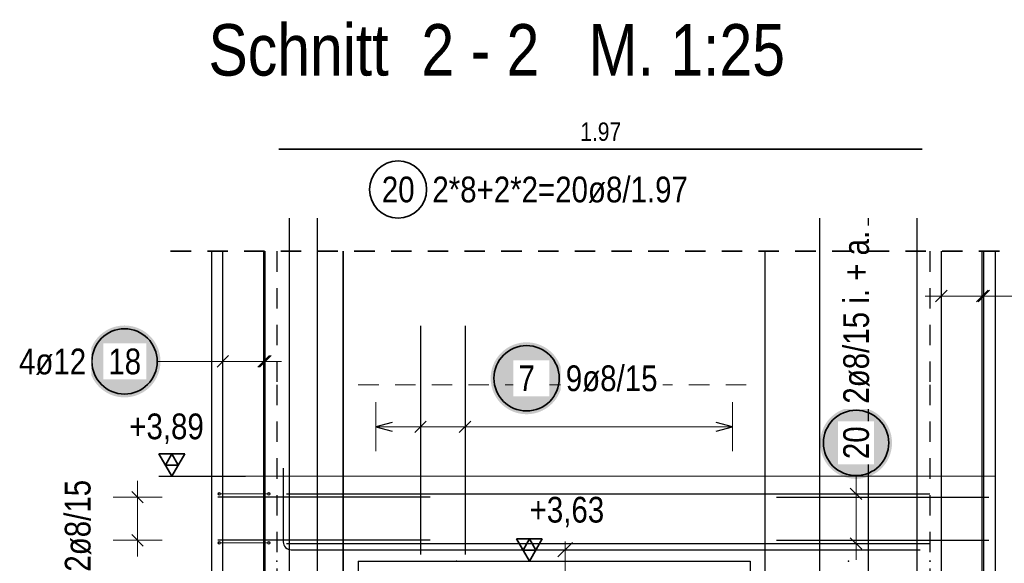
# Model space of a CAD drawing. Header units: millimetres. Extents: x -32.2 to 61.4, y 0 to 42.
# Tile 5 of 19: x 4.4 to 10.5, y 9.2 to 12.5. Entities that reach past the tile are written whole.
import ezdxf

# ---------------------------------------------------------------- set-up
doc = ezdxf.new("R2010")
doc.units = ezdxf.units.MM
doc.linetypes.add('HIDDEN', pattern=[0.375, 0.25, -0.125])
for name, color, linetype, lineweight in [('Achsen', 7, 'Continuous', 20), ('Bewehrung', 7, 'Continuous', 20), ('Schraffuren', 7, 'Continuous', 20)]:
    doc.layers.add(name, color=color, linetype=linetype, lineweight=lineweight)
doc.styles.add('Arial Narrow', font='ARIALN.TTF')
doc.linetypes.add('STRAKON_Linetype_13', pattern='A,30,[130,ltypeshp.shx,S=3.75,R=-30,X=0,Y=0],-3.75,[130,ltypeshp.shx,S=3.75,R=-30,X=0,Y=0]', length=33.75)

msp = doc.modelspace()

# ---------------------------------------------------------------- hatches: boundary and pattern name
at = {"lineweight": 25, "true_color": 0xffffff}
for points in [[(5.290532, 10.4), (5.290398, 10.407678), (5.289996, 10.415346), (5.289327, 10.422996), (5.288391, 10.430618), (5.28719, 10.438203), (5.285724, 10.445741), (5.283997, 10.453223), (5.282009, 10.46064), (5.279764, 10.467984), (5.277264, 10.475244), (5.274512, 10.482413), (5.271512, 10.489482), (5.268267, 10.496442), (5.26478, 10.503284), (5.261057, 10.51), (5.257102, 10.516582), (5.25292, 10.523022), (5.248516, 10.529313), (5.243894, 10.535446), (5.239062, 10.541413), (5.234024, 10.547209), (5.228787, 10.552825), (5.223357, 10.558255), (5.217741, 10.563492), (5.211945, 10.56853), (5.205977, 10.573362), (5.199845, 10.577984), (5.193554, 10.582388), (5.187114, 10.586571), (5.180532, 10.590526), (5.173816, 10.594248), (5.166974, 10.597735), (5.160014, 10.60098), (5.152945, 10.60398), (5.145776, 10.606732), (5.138516, 10.609232), (5.131172, 10.611478), (5.123755, 10.613465), (5.116272, 10.615192), (5.108734, 10.616658), (5.10115, 10.617859), (5.093528, 10.618795), (5.085878, 10.619464), (5.07821, 10.619866), (5.070532, 10.62), (5.062854, 10.619866), (5.055185, 10.619464), (5.047536, 10.618795), (5.039914, 10.617859), (5.032329, 10.616658), (5.024791, 10.615192), (5.017309, 10.613465), (5.009892, 10.611478), (5.002548, 10.609232), (4.995287, 10.606732), (4.988118, 10.60398), (4.98105, 10.60098), (4.97409, 10.597735), (4.967248, 10.594248), (4.960532, 10.590526), (4.95395, 10.586571), (4.947509, 10.582388), (4.941219, 10.577984), (4.935086, 10.573362), (4.929119, 10.56853), (4.923323, 10.563492), (4.917707, 10.558255), (4.912277, 10.552825), (4.90704, 10.547209), (4.902002, 10.541413), (4.89717, 10.535446), (4.892548, 10.529313), (4.888144, 10.523022), (4.883961, 10.516582), (4.880006, 10.51), (4.876283, 10.503284), (4.872797, 10.496442), (4.869552, 10.489482), (4.866551, 10.482413), (4.863799, 10.475244), (4.861299, 10.467984), (4.859054, 10.46064), (4.857067, 10.453223), (4.855339, 10.445741), (4.853874, 10.438203), (4.852673, 10.430618), (4.851737, 10.422996), (4.851068, 10.415346), (4.850666, 10.407678), (4.850532, 10.4), (4.850666, 10.392322), (4.851068, 10.384654), (4.851737, 10.377004), (4.852673, 10.369382), (4.853874, 10.361797), (4.855339, 10.354259), (4.857067, 10.346777), (4.859054, 10.33936), (4.861299, 10.332016), (4.863799, 10.324756), (4.866551, 10.317587), (4.869552, 10.310518), (4.872797, 10.303558), (4.876283, 10.296716), (4.880006, 10.29), (4.883961, 10.283418), (4.888144, 10.276978), (4.892548, 10.270687), (4.89717, 10.264554), (4.902002, 10.258587), (4.90704, 10.252791), (4.912277, 10.247175), (4.917707, 10.241745), (4.923323, 10.236508), (4.929119, 10.23147), (4.935086, 10.226638), (4.941219, 10.222016), (4.947509, 10.217612), (4.95395, 10.213429), (4.960532, 10.209474), (4.967248, 10.205752), (4.97409, 10.202265), (4.98105, 10.19902), (4.988118, 10.19602), (4.995287, 10.193268), (5.002548, 10.190768), (5.009892, 10.188522), (5.017309, 10.186535), (5.024791, 10.184808), (5.032329, 10.183342), (5.039914, 10.182141), (5.047536, 10.181205), (5.055185, 10.180536), (5.062854, 10.180134), (5.070532, 10.18), (5.07821, 10.180134), (5.085878, 10.180536), (5.093528, 10.181205), (5.10115, 10.182141), (5.108734, 10.183342), (5.116272, 10.184808), (5.123755, 10.186535), (5.131172, 10.188522), (5.138516, 10.190768), (5.145776, 10.193268), (5.152945, 10.19602), (5.160014, 10.19902), (5.166974, 10.202265), (5.173816, 10.205752), (5.180532, 10.209474), (5.187114, 10.213429), (5.193554, 10.217612), (5.199845, 10.222016), (5.205977, 10.226638), (5.211945, 10.23147), (5.217741, 10.236508), (5.223357, 10.241745), (5.228787, 10.247175), (5.234024, 10.252791), (5.239062, 10.258587), (5.243894, 10.264554), (5.248516, 10.270687), (5.25292, 10.276978), (5.257102, 10.283418), (5.261057, 10.29), (5.26478, 10.296716), (5.268267, 10.303558), (5.271512, 10.310518), (5.274512, 10.317587), (5.277264, 10.324756), (5.279764, 10.332016), (5.282009, 10.33936), (5.283997, 10.346777), (5.285724, 10.354259), (5.28719, 10.361797), (5.288391, 10.369382), (5.289327, 10.377004), (5.289996, 10.384654)], [(7.752477, 10.296977), (7.752343, 10.304655), (7.751942, 10.312324), (7.751272, 10.319973), (7.750336, 10.327595), (7.749135, 10.33518), (7.74767, 10.342718), (7.745943, 10.3502), (7.743955, 10.357617), (7.74171, 10.364961), (7.73921, 10.372222), (7.736458, 10.379391), (7.733457, 10.386459), (7.730212, 10.393419), (7.726726, 10.400261), (7.723003, 10.406977), (7.719048, 10.413559), (7.714866, 10.42), (7.710461, 10.42629), (7.70584, 10.432423), (7.701007, 10.43839), (7.695969, 10.444186), (7.690732, 10.449802), (7.685302, 10.455232), (7.679686, 10.460469), (7.673891, 10.465507), (7.667923, 10.47034), (7.66179, 10.474961), (7.6555, 10.479365), (7.64906, 10.483548), (7.642477, 10.487503), (7.635761, 10.491226), (7.628919, 10.494712), (7.62196, 10.497957), (7.614891, 10.500958), (7.607722, 10.50371), (7.600461, 10.50621), (7.593118, 10.508455), (7.5857, 10.510442), (7.578218, 10.51217), (7.57068, 10.513635), (7.563096, 10.514836), (7.555474, 10.515772), (7.547824, 10.516441), (7.540155, 10.516843), (7.532477, 10.516977), (7.5248, 10.516843), (7.517131, 10.516441), (7.509481, 10.515772), (7.501859, 10.514836), (7.494275, 10.513635), (7.486737, 10.51217), (7.479255, 10.510442), (7.471837, 10.508455), (7.464494, 10.50621), (7.457233, 10.50371), (7.450064, 10.500958), (7.442995, 10.497957), (7.436036, 10.494712), (7.429194, 10.491226), (7.422477, 10.487503), (7.415895, 10.483548), (7.409455, 10.479365), (7.403165, 10.474961), (7.397032, 10.47034), (7.391064, 10.465507), (7.385269, 10.460469), (7.379653, 10.455232), (7.374223, 10.449802), (7.368986, 10.444186), (7.363948, 10.43839), (7.359115, 10.432423), (7.354494, 10.42629), (7.350089, 10.42), (7.345907, 10.413559), (7.341952, 10.406977), (7.338229, 10.400261), (7.334743, 10.393419), (7.331497, 10.386459), (7.328497, 10.379391), (7.325745, 10.372222), (7.323245, 10.364961), (7.321, 10.357617), (7.319012, 10.3502), (7.317285, 10.342718), (7.31582, 10.33518), (7.314618, 10.327595), (7.313683, 10.319973), (7.313013, 10.312324), (7.312611, 10.304655), (7.312477, 10.296977), (7.312611, 10.289299), (7.313013, 10.281631), (7.313683, 10.273981), (7.314618, 10.266359), (7.31582, 10.258775), (7.317285, 10.251237), (7.319012, 10.243754), (7.321, 10.236337), (7.323245, 10.228993), (7.325745, 10.221733), (7.328497, 10.214564), (7.331497, 10.207495), (7.334743, 10.200536), (7.338229, 10.193693), (7.341952, 10.186977), (7.345907, 10.180395), (7.350089, 10.173955), (7.354494, 10.167664), (7.359115, 10.161532), (7.363948, 10.155564), (7.368986, 10.149768), (7.374223, 10.144152), (7.379653, 10.138722), (7.385269, 10.133485), (7.391064, 10.128447), (7.397032, 10.123615), (7.403165, 10.118993), (7.409455, 10.114589), (7.415895, 10.110407), (7.422477, 10.106452), (7.429194, 10.102729), (7.436036, 10.099242), (7.442995, 10.095997), (7.450064, 10.092997), (7.457233, 10.090245), (7.464494, 10.087745), (7.471837, 10.0855), (7.479255, 10.083512), (7.486737, 10.081785), (7.494275, 10.080319), (7.501859, 10.079118), (7.509481, 10.078182), (7.517131, 10.077513), (7.5248, 10.077111), (7.532477, 10.076977), (7.540155, 10.077111), (7.547824, 10.077513), (7.555474, 10.078182), (7.563096, 10.079118), (7.57068, 10.080319), (7.578218, 10.081785), (7.5857, 10.083512), (7.593118, 10.0855), (7.600461, 10.087745), (7.607722, 10.090245), (7.614891, 10.092997), (7.62196, 10.095997), (7.628919, 10.099242), (7.635761, 10.102729), (7.642477, 10.106452), (7.64906, 10.110407), (7.6555, 10.114589), (7.66179, 10.118993), (7.667923, 10.123615), (7.673891, 10.128447), (7.679686, 10.133485), (7.685302, 10.138722), (7.690732, 10.144152), (7.695969, 10.149768), (7.701007, 10.155564), (7.70584, 10.161532), (7.710461, 10.167664), (7.714866, 10.173955), (7.719048, 10.180395), (7.723003, 10.186977), (7.726726, 10.193693), (7.730212, 10.200536), (7.733457, 10.207495), (7.736458, 10.214564), (7.73921, 10.221733), (7.74171, 10.228993), (7.743955, 10.236337), (7.745943, 10.243754), (7.74767, 10.251237), (7.749135, 10.258775), (7.750336, 10.266359), (7.751272, 10.273981), (7.751942, 10.281631)], [(9.77, 9.901333), (9.769866, 9.909011), (9.769464, 9.916679), (9.768795, 9.924329), (9.767859, 9.931951), (9.766658, 9.939535), (9.765192, 9.947073), (9.763465, 9.954556), (9.761478, 9.961973), (9.759232, 9.969316), (9.756732, 9.976577), (9.75398, 9.983746), (9.75098, 9.990815), (9.747735, 9.997774), (9.744248, 10.004616), (9.740526, 10.011333), (9.736571, 10.017915), (9.732388, 10.024355), (9.727984, 10.030645), (9.723362, 10.036778), (9.71853, 10.042746), (9.713492, 10.048541), (9.708255, 10.054158), (9.702825, 10.059587), (9.697209, 10.064825), (9.691413, 10.069863), (9.685446, 10.074695), (9.679313, 10.079316), (9.673022, 10.083721), (9.666582, 10.087903), (9.66, 10.091858), (9.653284, 10.095581), (9.646442, 10.099067), (9.639482, 10.102313), (9.632413, 10.105313), (9.625244, 10.108065), (9.617984, 10.110565), (9.61064, 10.11281), (9.603223, 10.114798), (9.595741, 10.116525), (9.588203, 10.11799), (9.580618, 10.119192), (9.572996, 10.120128), (9.565346, 10.120797), (9.557678, 10.121199), (9.55, 10.121333), (9.542322, 10.121199), (9.534654, 10.120797), (9.527004, 10.120128), (9.519382, 10.119192), (9.511797, 10.11799), (9.504259, 10.116525), (9.496777, 10.114798), (9.48936, 10.11281), (9.482016, 10.110565), (9.474756, 10.108065), (9.467587, 10.105313), (9.460518, 10.102313), (9.453558, 10.099067), (9.446716, 10.095581), (9.44, 10.091858), (9.433418, 10.087903), (9.426978, 10.083721), (9.420687, 10.079316), (9.414554, 10.074695), (9.408587, 10.069863), (9.402791, 10.064825), (9.397175, 10.059587), (9.391745, 10.054158), (9.386508, 10.048541), (9.38147, 10.042746), (9.376638, 10.036778), (9.372016, 10.030645), (9.367612, 10.024355), (9.363429, 10.017915), (9.359474, 10.011333), (9.355752, 10.004616), (9.352265, 9.997774), (9.34902, 9.990815), (9.34602, 9.983746), (9.343268, 9.976577), (9.340768, 9.969316), (9.338522, 9.961973), (9.336535, 9.954556), (9.334808, 9.947073), (9.333342, 9.939535), (9.332141, 9.931951), (9.331205, 9.924329), (9.330536, 9.916679), (9.330134, 9.909011), (9.33, 9.901333), (9.330134, 9.893655), (9.330536, 9.885986), (9.331205, 9.878336), (9.332141, 9.870715), (9.333342, 9.86313), (9.334808, 9.855592), (9.336535, 9.84811), (9.338522, 9.840693), (9.340768, 9.833349), (9.343268, 9.826088), (9.34602, 9.818919), (9.34902, 9.811851), (9.352265, 9.804891), (9.355752, 9.798049), (9.359474, 9.791333), (9.363429, 9.78475), (9.367612, 9.77831), (9.372016, 9.77202), (9.376638, 9.765887), (9.38147, 9.759919), (9.386508, 9.754124), (9.391745, 9.748508), (9.397175, 9.743078), (9.402791, 9.737841), (9.408587, 9.732803), (9.414554, 9.72797), (9.420687, 9.723349), (9.426978, 9.718944), (9.433418, 9.714762), (9.44, 9.710807), (9.446716, 9.707084), (9.453558, 9.703598), (9.460518, 9.700353), (9.467587, 9.697352), (9.474756, 9.6946), (9.482016, 9.6921), (9.48936, 9.689855), (9.496777, 9.687868), (9.504259, 9.68614), (9.511797, 9.684675), (9.519382, 9.683474), (9.527004, 9.682538), (9.534654, 9.681869), (9.542322, 9.681467), (9.55, 9.681333), (9.557678, 9.681467), (9.565346, 9.681869), (9.572996, 9.682538), (9.580618, 9.683474), (9.588203, 9.684675), (9.595741, 9.68614), (9.603223, 9.687868), (9.61064, 9.689855), (9.617984, 9.6921), (9.625244, 9.6946), (9.632413, 9.697352), (9.639482, 9.700353), (9.646442, 9.703598), (9.653284, 9.707084), (9.66, 9.710807), (9.666582, 9.714762), (9.673022, 9.718944), (9.679313, 9.723349), (9.685446, 9.72797), (9.691413, 9.732803), (9.697209, 9.737841), (9.702825, 9.743078), (9.708255, 9.748508), (9.713492, 9.754124), (9.71853, 9.759919), (9.723362, 9.765887), (9.727984, 9.77202), (9.732388, 9.77831), (9.736571, 9.78475), (9.740526, 9.791333), (9.744248, 9.798049), (9.747735, 9.804891), (9.75098, 9.811851), (9.75398, 9.818919), (9.756732, 9.826088), (9.759232, 9.833349), (9.761478, 9.840693), (9.763465, 9.84811), (9.765192, 9.855592), (9.766658, 9.86313), (9.767859, 9.870715), (9.768795, 9.878336), (9.769464, 9.885986)]]:
    msp.add_hatch(color=7, dxfattribs=at).paths.add_polyline_path(points)

# ---------------------------------------------------------------- linework, layer by layer
at = {"color": 2, "linetype": 'Continuous', "lineweight": 35, "ltscale": 0.5}
for p, q in [((9.954537, 11.700095), (6.014541, 11.700095)), ((5.438898, 9.833866), (5.281398, 9.833866)), ((5.281398, 9.833866), (5.360148, 9.697471)), ((5.360148, 9.833866), (5.320773, 9.765669)), ((5.360148, 9.697471), (5.438898, 9.833866)), ((5.399523, 9.765669), (5.360148, 9.833866)), ((5.320773, 9.765669), (5.399523, 9.765669))]:
    msp.add_line(p, q, dxfattribs=at)
at = {"color": 3, "linetype": 'Continuous', "lineweight": 25, "ltscale": 0.5}
for p, q in [((6.080551, 2.277471), (6.080551, 11.277471)), ((6.25211, 2.277471), (6.25211, 11.277471)), ((9.327962, 2.277471), (9.327962, 11.277471)), ((9.626254, 2.277471), (9.626254, 11.277471)), ((9.924546, 2.277471), (9.924546, 11.277471)), ((5.672551, 2.27752), (5.672551, 11.074239)), ((5.672551, 2.27752), (5.672551, 11.074239)), ((5.922551, 2.27752), (5.922551, 11.074239)), ((5.932551, 2.27752), (5.932551, 11.074239)), ((6.409828, 2.27752), (6.409828, 11.074239)), ((6.410392, 2.27752), (6.410392, 11.074239)), ((8.992947, 2.27752), (8.992947, 11.074239)), ((8.993511, 2.27752), (8.993511, 11.074239)), ((10.072546, 2.27752), (10.072546, 11.074239)), ((10.072546, 2.27752), (10.072546, 11.074239)), ((10.322546, 2.27752), (10.322546, 11.074239)), ((10.332546, 2.27752), (10.332546, 11.074239)), ((10.037191, 10.764645), (10.107902, 10.835355)), ((10.037191, 10.764645), (10.107902, 10.835355)), ((10.287191, 10.764645), (10.357902, 10.835355)), ((10.297191, 10.764645), (10.367902, 10.835355)), ((6.882671, 10.617471), (6.882671, 9.217471)), ((7.155671, 10.617471), (7.155671, 9.217471)), ((5.637195, 10.364645), (5.707906, 10.435355)), ((5.637195, 10.364645), (5.707906, 10.435355)), ((5.887195, 10.364645), (5.957906, 10.435355)), ((5.897195, 10.364645), (5.967906, 10.435355)), ((6.709671, 10.026795), (6.609671, 10)), ((6.847315, 9.964645), (6.918026, 10.035355)), ((7.120315, 9.964645), (7.191026, 10.035355)), ((8.793669, 10), (8.693669, 10.026795)), ((6.609671, 10), (6.709671, 9.973205)), ((8.693669, 9.973205), (8.793669, 10)), ((6.042551, 9.747471), (6.042551, 9.295471)), ((5.281398, 9.697471), (5.810598, 9.697471)), ((6.062551, 9.589471), (10.002546, 9.589471)), ((9.585355, 9.554116), (9.514645, 9.624827)), ((6.062551, 9.285472), (10.002546, 9.285472)), ((7.812793, 9.291665), (7.724404, 9.203277)), ((9.585355, 9.250116), (9.514645, 9.320827)), ((6.090551, 9.247471), (9.942546, 9.247471))]:
    msp.add_line(p, q, dxfattribs=at)
at = {"color": 3, "linetype": 'Continuous', "lineweight": 25}
for p, q in [((5.602551, 11.074239), (5.602551, 10.257471)), ((10.402546, 11.074239), (10.402546, 10.257471)), ((5.602551, 10.257471), (5.602551, 5.517471)), ((10.402546, 10.257471), (10.402546, 5.517471)), ((6.501669, 9.177471), (6.501669, 5.517471)), ((6.501669, 9.177471), (8.901669, 9.177471)), ((8.901669, 9.177471), (8.901669, 5.517471))]:
    msp.add_line(p, q, dxfattribs=at)
at = {"color": 3, "linetype": 'HIDDEN', "lineweight": 25, "ltscale": 0.5}
for p, q in [((6.002551, 11.074239), (6.002551, 10.257471)), ((10.002546, 11.074239), (10.002546, 10.257471)), ((6.002551, 10.257471), (6.002551, 2.277471)), ((10.002546, 10.257471), (10.002546, 2.280704))]:
    msp.add_line(p, q, dxfattribs=at)
at = {"color": 5, "linetype": 'Continuous', "lineweight": 18, "ltscale": 0.5}
for p, q in [((10.072546, 10.65), (10.072546, 10.95)), ((10.072546, 10.65), (10.072546, 10.95)), ((10.322546, 10.65), (10.322546, 10.95)), ((10.332546, 10.65), (10.332546, 10.95)), ((10.432546, 10.8), (9.972546, 10.8)), ((10.64091, 10.8), (10.432546, 10.8)), ((5.672551, 10.25), (5.672551, 10.55)), ((5.672551, 10.25), (5.672551, 10.55)), ((5.922551, 10.25), (5.922551, 10.55)), ((5.932551, 10.25), (5.932551, 10.55)), ((5.270532, 10.4), (5.572551, 10.4)), ((6.032551, 10.4), (5.572551, 10.4)), ((6.609671, 10.15), (6.609671, 9.85)), ((6.882671, 9.85), (6.882671, 10.15)), ((7.155671, 9.85), (7.155671, 10.15)), ((8.793669, 9.85), (8.793669, 10.15)), ((8.793669, 10), (6.609671, 10)), ((9.55, 9.701333), (9.55, 9.689471)), ((9.55, 9.689471), (9.55, 9.185472)), ((9.7, 9.589471), (9.4, 9.589471)), ((7.768599, 8.847471), (7.768599, 9.297471)), ((9.7, 9.285472), (9.4, 9.285472))]:
    msp.add_line(p, q, dxfattribs=at)
at = {"color": 9, "linetype": 'HIDDEN', "lineweight": 0, "ltscale": 0.5}
msp.add_line((6.501669, 10.257471), (8.901669, 10.257471), dxfattribs=at)
at = {"color": 6, "linetype": 'STRAKON_Linetype_13', "lineweight": 13, "ltscale": 0.01}
msp.add_line((5.602551, 9.697471), (10.402546, 9.697471), dxfattribs=at)
at = {"color": 2, "linetype": 'Continuous', "lineweight": 35, "ltscale": 0.5}
for centre, radius in [((6.745289, 11.452425), 0.175), ((5.070532, 10.4), 0.2), ((7.532477, 10.296977), 0.2), ((9.55, 9.901333), 0.2)]:
    msp.add_circle(centre, radius, dxfattribs=at)
at = {"color": 9, "linetype": 'Continuous', "lineweight": 0}
for centre in [(6.002551, 9.177471), (10.002546, 9.177471)]:
    msp.add_circle(centre, 0.00222, dxfattribs=at)
at = {"color": 3, "linetype": 'Continuous', "lineweight": 25, "ltscale": 0.5}
msp.add_arc((6.090551, 9.295471), 0.048, 180, 270, dxfattribs=at)
at = {"layer": 'Achsen', "color": 2, "linetype": 'Continuous', "lineweight": 35, "ltscale": 0.5}
for p, q in [((7.62875, 9.313866), (7.47125, 9.313866)), ((7.47125, 9.313866), (7.55, 9.177471)), ((7.55, 9.313866), (7.510625, 9.245669)), ((7.55, 9.177471), (7.62875, 9.313866)), ((7.589375, 9.245669), (7.55, 9.313866)), ((7.510625, 9.245669), (7.589375, 9.245669))]:
    msp.add_line(p, q, dxfattribs=at)
at = {"layer": 'Achsen', "color": 3, "linetype": 'Continuous', "lineweight": 25, "ltscale": 0.5}
msp.add_line((7.47125, 9.177471), (8.00045, 9.177471), dxfattribs=at)
at = {"layer": 'Bewehrung', "color": 9, "linetype": 'Continuous', "lineweight": 0, "ltscale": 0.5}
for p, q in [((5.642551, 9.589504), (5.962551, 9.589504)), ((5.642551, 9.289347), (5.962551, 9.289347))]:
    msp.add_line(p, q, dxfattribs=at)
for centre in [(5.650551, 9.589507), (5.650551, 9.589507), (5.954551, 9.589507), (5.954551, 9.589507), (5.650551, 9.289339), (5.650551, 9.289339), (5.954551, 9.289339), (5.954551, 9.289339)]:
    msp.add_circle(centre, 0.008, dxfattribs=at)
at = {"layer": 'Schraffuren', "color": 5, "linetype": 'Continuous', "lineweight": 18, "ltscale": 0.5}
for p, q in [((5.15, 9.205472), (5.15, 9.669471)), ((5, 9.569471), (5.3, 9.569471)), ((5, 9.305472), (5.3, 9.305472))]:
    msp.add_line(p, q, dxfattribs=at)
at = {"layer": 'Schraffuren', "color": 3, "linetype": 'Continuous', "lineweight": 25, "ltscale": 0.5}
for p, q in [((5.114645, 9.604827), (5.185355, 9.534116)), ((6.942551, 9.569471), (5.642551, 9.569471)), ((9.062546, 9.569471), (10.362546, 9.569471)), ((5.114645, 9.340827), (5.185355, 9.270116)), ((6.942551, 9.305472), (5.642551, 9.305472)), ((9.062546, 9.305472), (10.362546, 9.305472))]:
    msp.add_line(p, q, dxfattribs=at)
at = {"layer": 'Schraffuren', "color": 9, "linetype": 'Continuous', "lineweight": 0}
for centre in [(7.103428, 9.177471), (9.503428, 9.177471)]:
    msp.add_circle(centre, 0.00222, dxfattribs=at)

# ---------------------------------------------------------------- texts
at = {"color": 1, "lineweight": 70, "style": 'Arial Narrow'}
msp.add_text('Schnitt  2 - 2   M. 1:25', height=0.315, dxfattribs=at).set_placement((5.584423, 12.149452))
at = {"color": 3, "lineweight": 25, "insert": (7.860789, 11.862595), "char_height": 0.1125, "attachment_point": 1, "line_spacing_factor": 0.9, "style": 'Arial Narrow'}
msp.add_mtext('1.97', dxfattribs=at)
at = {"color": 2, "lineweight": 35, "char_height": 0.1575, "attachment_point": 1, "line_spacing_factor": 0.9, "style": 'Arial Narrow'}
for s, insert in [('20', (6.646064, 11.531175)), ('2*8+2*2=20ø8/1.97', (6.955289, 11.531175)), (' +3,89', (5.049249, 10.081265))]:
    msp.add_mtext(s, dxfattribs=dict(at, insert=insert))
at = {"layer": 'Achsen', "color": 2, "lineweight": 35, "insert": (7.500836, 9.571221), "char_height": 0.1575, "attachment_point": 1, "line_spacing_factor": 0.9, "style": 'Arial Narrow'}
msp.add_mtext(' +3,63', dxfattribs=at)
at = {"layer": 'Schraffuren', "color": 2, "lineweight": 35, "insert": (4.704618, 9.113326), "char_height": 0.1575, "attachment_point": 1, "rotation": 90, "line_spacing_factor": 0.9, "style": 'Arial Narrow', "bg_fill": 3, "box_fill_scale": 1.2, "bg_fill_color": 256, "bg_fill_true_color": 13158600, "bg_fill_transparency": 0}
msp.add_mtext('2ø8/15', dxfattribs=at)

# ---------------------------------------------------------------- next in the draw order: texts
at = {"color": 2, "lineweight": 35, "char_height": 0.1575, "attachment_point": 1, "rotation": 90, "line_spacing_factor": 0.9, "style": 'Arial Narrow', "bg_fill": 3, "box_fill_scale": 1.2, "bg_fill_color": 256, "bg_fill_true_color": 13158600, "bg_fill_transparency": 0}
for s, insert in [('2ø8/15 i. + a.', (9.47125, 10.141333)), ('20', (9.47125, 9.802108))]:
    msp.add_mtext(s, dxfattribs=dict(at, insert=insert))
at = {"color": 2, "lineweight": 35, "char_height": 0.1575, "attachment_point": 1, "line_spacing_factor": 0.9, "style": 'Arial Narrow', "bg_fill": 3, "box_fill_scale": 1.2, "bg_fill_color": 256, "bg_fill_true_color": 13158600, "bg_fill_transparency": 0}
for s, insert in [('4ø12', (4.424182, 10.47875)), ('18', (4.971307, 10.47875)), ('7', (7.482865, 10.375727)), ('9ø8/15', (7.772477, 10.375727))]:
    msp.add_mtext(s, dxfattribs=dict(at, insert=insert))

# ---------------------------------------------------------------- next in the draw order: linework, layer by layer
at = {"color": 2, "linetype": 'HIDDEN', "lineweight": 35, "ltscale": 0.5}
msp.add_line((5.352551, 11.074239), (10.652546, 11.074239), dxfattribs=at)

doc.saveas('drawing.dxf')
